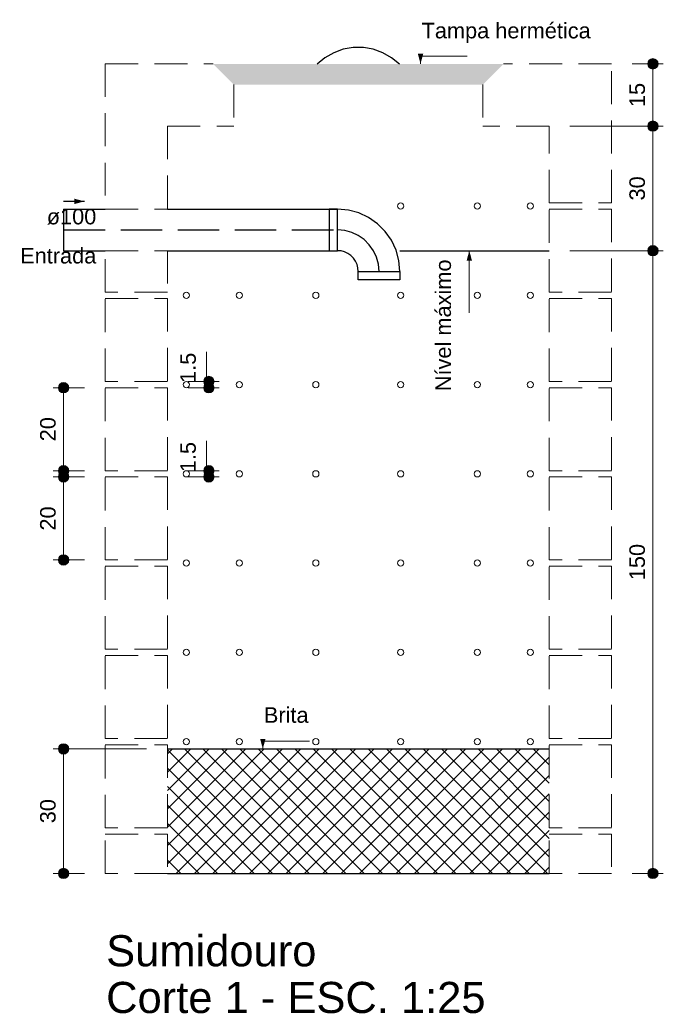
# Model space of a CAD drawing. Header units: millimetres. Extents: x -0.82 to 5.38, y -9.06 to 0.43.
import ezdxf

# ---------------------------------------------------------------- set-up
doc = ezdxf.new("R2010")
doc.units = ezdxf.units.MM
doc.header["$MEASUREMENT"] = 0
doc.linetypes.add('HIDDEN2', pattern=[0.47625, 0.3175, -0.15875])
doc.linetypes.add('JIS_02_4.0', pattern=[0.55, 0.4, -0.15])
for name, color, linetype, lineweight in [('DI-Cortes', 1, 'JIS_02_4.0', 30), ('DI-Cotas', 9, 'Continuous', 5), ('DI-Detalhes', 1, 'Continuous', 30), ('DI-Eixos', 7, 'HIDDEN2', 5), ('DI-Textos', 7, 'Continuous', 5), ('DI-Títulos', 3, 'Continuous', 5)]:
    doc.layers.add(name, color=color, linetype=linetype, lineweight=lineweight)
doc.styles.add('Arial', font='txt')

msp = doc.modelspace()

# ---------------------------------------------------------------- hatches: boundary and pattern name
at = {"layer": 'DI-Cotas', "linetype": 'Continuous', "lineweight": 5}
for points in [[(3.04, 0), (3.0659, 0.0966), (3.0141, 0.0966)], [(3.51, -1.8), (3.4841, -1.8966), (3.5359, -1.8966)], [(1.52, -6.6), (1.5459, -6.5034), (1.4941, -6.5034)]]:
    msp.add_hatch(color=9, dxfattribs=at).paths.add_polyline_path(points)
at = {"layer": 'DI-Detalhes', "linetype": 'Continuous', "lineweight": 30}
msp.add_hatch(color=1, dxfattribs=at).paths.add_polyline_path([(-0.2, -1.325), (-0.2966, -1.2991), (-0.2966, -1.3509)])
at = {"layer": 'DI-Eixos', "linetype": 'Continuous', "lineweight": 5}
msp.add_hatch(color=256, dxfattribs=at).paths.add_polyline_path([(1.04, 0), (1.24, -0.2), (3.64, -0.2), (3.84, 0)])
h = msp.add_hatch(dxfattribs=at)
h.set_pattern_fill('ANSI37', color=256, style=0)
h.paths.add_polyline_path([(0.6, -6.6), (0.6, -7.8), (4.28, -7.8), (4.28, -6.6)])

# ---------------------------------------------------------------- linework, layer by layer
at = {"layer": 'DI-Cortes', "color": 1, "linetype": 'JIS_02_4.0', "lineweight": 30}
msp.add_line((-0.4, -1.6), (2.24, -1.6), dxfattribs=at)
at = {"layer": 'DI-Cortes'}
msp.add_lwpolyline([(2.64, -2), (2.6339, -1.9305), (2.6159, -1.8632), (2.5864, -1.8), (2.5464, -1.7429), (2.4971, -1.6936), (2.44, -1.6536), (2.3768, -1.6241), (2.3095, -1.6061), (2.24, -1.6)], dxfattribs=at)
at = {"layer": 'DI-Cotas', "color": 9, "linetype": 'Continuous', "lineweight": 5}
for p, q in [((3.04, 0.075), (3.49, 0.075)), ((5.08, 0), (5.38, 0)), ((5.28, -0.6), (5.28, 0)), ((4.48, -0.6), (5.38, -0.6)), ((4.48, -0.6), (5.38, -0.6)), ((5.28, -1.8), (5.28, -0.6)), ((4.48, -1.8), (5.38, -1.8)), ((4.48, -1.8), (5.38, -1.8)), ((5.28, -7.8), (5.28, -1.8)), ((0.9755, -3.0845), (0.9755, -2.7731)), ((-0.2, -3.12), (-0.5, -3.12)), ((-0.4, -3.92), (-0.4, -3.12)), ((0.8, -3.06), (1.1, -3.06)), ((0.8, -3.12), (1.1, -3.12)), ((0.9755, -3.0845), (1, -3.09)), ((1, -3.12), (1, -3.06)), ((0.9755, -3.9445), (0.9755, -3.6331)), ((-0.2, -3.92), (-0.5, -3.92)), ((-0.2, -3.98), (-0.5, -3.98)), ((-0.4, -4.78), (-0.4, -3.98)), ((0.8, -3.92), (1.1, -3.92)), ((0.8, -3.98), (1.1, -3.98)), ((0.9755, -3.9445), (1, -3.95)), ((1, -3.98), (1, -3.92)), ((-0.2, -4.78), (-0.5, -4.78)), ((1.52, -6.525), (1.97, -6.525)), ((0.4, -6.6), (-0.5, -6.6)), ((-0.4, -7.8), (-0.4, -6.6)), ((-0.2, -7.8), (-0.5, -7.8)), ((5.08, -7.8), (5.38, -7.8))]:
    msp.add_line(p, q, dxfattribs=at)
for points in [[(3.04, 0), (3.04, 0.075)], [(3.51, -1.8), (3.51, -2.4)], [(1.52, -6.6), (1.52, -6.525)]]:
    msp.add_lwpolyline(points, dxfattribs=at)
at = {"layer": 'DI-Cotas', "color": 9, "linetype": 'Continuous', "lineweight": 5, "const_width": 0.05}
for points in [[(5.305, 0, 1), (5.255, 0, 1)], [(5.305, -0.6, 1), (5.255, -0.6, 1)], [(5.305, -0.6, 1), (5.255, -0.6, 1)], [(5.305, -1.8, 1), (5.255, -1.8, 1)], [(5.305, -1.8, 1), (5.255, -1.8, 1)], [(1.025, -3.06, 1), (0.975, -3.06, 1)], [(-0.375, -3.12, 1), (-0.425, -3.12, 1)], [(1.025, -3.12, 1), (0.975, -3.12, 1)], [(-0.375, -3.92, 1), (-0.425, -3.92, 1)], [(1.025, -3.92, 1), (0.975, -3.92, 1)], [(-0.375, -3.98, 1), (-0.425, -3.98, 1)], [(1.025, -3.98, 1), (0.975, -3.98, 1)], [(-0.375, -4.78, 1), (-0.425, -4.78, 1)], [(-0.375, -6.6, 1), (-0.425, -6.6, 1)], [(-0.375, -7.8, 1), (-0.425, -7.8, 1)], [(5.305, -7.8, 1), (5.255, -7.8, 1)]]:
    msp.add_lwpolyline(points, format="xyb", close=True, dxfattribs=at)
at = {"layer": 'DI-Cotas', "color": 9, "linetype": 'Continuous', "lineweight": 5}
for centre in [(5.28, 0), (5.28, -0.6), (5.28, -0.6), (5.28, -1.8), (5.28, -1.8), (1, -3.06), (-0.4, -3.12), (1, -3.12), (-0.4, -3.92), (1, -3.92), (-0.4, -3.98), (1, -3.98), (-0.4, -4.78), (-0.4, -6.6), (-0.4, -7.8), (5.28, -7.8)]:
    msp.add_circle(centre, 0.05, dxfattribs=at)
at = {"layer": 'DI-Detalhes', "color": 1, "linetype": 'Continuous', "lineweight": 30}
for p, q in [((-0.4, -1.4), (-0.4, -1.8)), ((-0.4, -1.4), (0, -1.4)), ((0.6, -1.4), (2.24, -1.4)), ((-0.4, -1.8), (0, -1.8)), ((0.6, -1.8), (2.24, -1.8)), ((2.84, -1.8), (4.28, -1.8)), ((0.6, -6.6), (4.28, -6.6)), ((0.6, -7.8), (4.28, -7.8))]:
    msp.add_line(p, q, dxfattribs=at)
at = {"layer": 'DI-Detalhes'}
for points in [[(2.836, -0.004), (2.7612, 0.0587), (2.6767, 0.1075), (2.5849, 0.1409), (2.4888, 0.1579), (2.3912, 0.1579), (2.2951, 0.1409), (2.2033, 0.1075), (2.1188, 0.0587), (2.044, -0.004)], [(2.16, -1.8), (2.24, -1.8), (2.24, -1.4), (2.16, -1.4), (2.16, -1.8)], [(2.84, -2), (2.8309, -1.8958), (2.8038, -1.7948), (2.7596, -1.7), (2.6996, -1.6143), (2.6257, -1.5404), (2.54, -1.4804), (2.4452, -1.4362), (2.3442, -1.4091), (2.24, -1.4)], [(2.44, -2), (2.437, -1.9653), (2.4279, -1.9316), (2.4132, -1.9), (2.3932, -1.8714), (2.3686, -1.8468), (2.34, -1.8268), (2.3084, -1.8121), (2.2747, -1.803), (2.24, -1.8)], [(2.44, -2), (2.84, -2), (2.84, -2.08), (2.44, -2.08), (2.44, -2)]]:
    msp.add_lwpolyline(points, dxfattribs=at)
at = {"layer": 'DI-Detalhes', "color": 1, "linetype": 'Continuous', "lineweight": 30}
msp.add_lwpolyline([(-0.2, -1.325), (-0.4, -1.325)], dxfattribs=at)
at = {"layer": 'DI-Eixos', "color": 7, "linetype": 'HIDDEN2', "lineweight": 5}
for p, q in [((0, 0), (0, -1.4)), ((0, 0), (1.04, 0)), ((4.88, 0), (3.84, 0)), ((4.88, -1.34), (4.88, 0)), ((1.24, -0.2), (1.24, -0.6)), ((3.64, -0.2), (3.64, -0.6)), ((0.6, -0.6), (0.6, -1.4)), ((0.6, -0.6), (1.24, -0.6)), ((4.28, -0.6), (3.64, -0.6)), ((4.28, -1.34), (4.28, -0.6)), ((0, -1.4), (0.6, -1.4)), ((4.28, -1.34), (4.88, -1.34))]:
    msp.add_line(p, q, dxfattribs=at)
at = {"layer": 'DI-Eixos'}
for points in [[(4.28, -1.4), (4.88, -1.4), (4.88, -2.2), (4.28, -2.2), (4.28, -1.4)], [(0, -1.8), (0.6, -1.8), (0.6, -2.2), (0, -2.2), (0, -1.8)], [(0, -2.26), (0.6, -2.26), (0.6, -3.06), (0, -3.06), (0, -2.26)], [(4.28, -2.26), (4.88, -2.26), (4.88, -3.06), (4.28, -3.06), (4.28, -2.26)], [(0, -3.12), (0.6, -3.12), (0.6, -3.92), (0, -3.92), (0, -3.12)], [(4.28, -3.12), (4.88, -3.12), (4.88, -3.92), (4.28, -3.92), (4.28, -3.12)], [(0, -3.98), (0.6, -3.98), (0.6, -4.78), (0, -4.78), (0, -3.98)], [(4.28, -3.98), (4.88, -3.98), (4.88, -4.78), (4.28, -4.78), (4.28, -3.98)], [(0, -4.84), (0.6, -4.84), (0.6, -5.64), (0, -5.64), (0, -4.84)], [(4.28, -4.84), (4.88, -4.84), (4.88, -5.64), (4.28, -5.64), (4.28, -4.84)], [(0, -5.7), (0.6, -5.7), (0.6, -6.5), (0, -6.5), (0, -5.7)], [(4.28, -5.7), (4.88, -5.7), (4.88, -6.5), (4.28, -6.5), (4.28, -5.7)], [(0, -6.56), (0.6, -6.56), (0.6, -7.36), (0, -7.36), (0, -6.56)], [(4.28, -6.56), (4.88, -6.56), (4.88, -7.36), (4.28, -7.36), (4.28, -6.56)], [(0, -7.42), (0.6, -7.42), (0.6, -7.8), (0, -7.8), (0, -7.42)], [(4.28, -7.42), (4.88, -7.42), (4.88, -7.8), (4.28, -7.8), (4.28, -7.42)]]:
    msp.add_lwpolyline(points, dxfattribs=at)
at = {"layer": 'DI-Textos', "color": 7, "linetype": 'Continuous', "lineweight": 5}
for centre in [(2.8494, -1.37), (3.5872, -1.37), (4.0978, -1.37), (0.7822, -2.23), (1.2928, -2.23), (2.0306, -2.23), (2.8494, -2.23), (3.5872, -2.23), (4.0978, -2.23), (0.7822, -3.09), (1.2928, -3.09), (2.0306, -3.09), (2.8494, -3.09), (3.5872, -3.09), (4.0978, -3.09), (0.7822, -3.95), (1.2928, -3.95), (2.0306, -3.95), (2.8494, -3.95), (3.5872, -3.95), (4.0978, -3.95), (0.7822, -4.81), (1.2928, -4.81), (2.0306, -4.81), (2.8494, -4.81), (3.5872, -4.81), (4.0978, -4.81), (0.7822, -5.67), (1.2928, -5.67), (2.0306, -5.67), (2.8494, -5.67), (3.5872, -5.67), (4.0978, -5.67), (0.7822, -6.53), (1.2928, -6.53), (2.0306, -6.53), (2.8494, -6.53), (3.5872, -6.53), (4.0978, -6.53)]:
    msp.add_circle(centre, 0.03, dxfattribs=at)

# ---------------------------------------------------------------- texts
at = {"layer": 'DI-Cotas', "color": 9, "char_height": 0.15, "rotation": 90.00021, "line_spacing_factor": 0.6, "style": 'Arial'}
for s, insert, width, attachment_point in [('15', (5.205, -0.3), 0.467168, 8), ('30', (5.205, -1.2), 0.467168, 8), ('1.5', (0.876, -3.0745), 0.583857, 7), ('20', (-0.475, -3.52), 0.467168, 8), ('1.5', (0.876, -3.9345), 0.583857, 7), ('20', (-0.475, -4.38), 0.467168, 8), ('150', (5.205, -4.8), 0.700752, 8), ('30', (-0.475, -7.2), 0.467168, 8)]:
    msp.add_mtext(s, dxfattribs=dict(at, insert=insert, width=width, attachment_point=attachment_point))
at = {"layer": 'DI-Detalhes', "color": 1, "char_height": 0.15, "line_spacing_factor": 0.6, "style": 'Arial'}
for s, insert, width, attachment_point in [('Tampa hermética', (3.05, 0.2), 3.26792, 7), ('ø100', (-0.085, -1.5505), 0.957305, 9), ('Entrada', (-0.085, -1.9255), 1.471025, 9), ('Brita', (1.53, -6.3505), 0.863584, 7)]:
    msp.add_mtext(s, dxfattribs=dict(at, insert=insert, width=width, attachment_point=attachment_point))
at = {"layer": 'DI-Detalhes', "color": 1, "insert": (3.3355, -1.885), "char_height": 0.15, "width": 2.543789, "attachment_point": 9, "rotation": 90.00021, "line_spacing_factor": 0.6, "style": 'Arial'}
msp.add_mtext('Nível máximo', dxfattribs=at)
at = {"layer": 'DI-Títulos', "color": 3, "char_height": 0.3, "attachment_point": 7, "line_spacing_factor": 0.6, "style": 'Arial'}
for s, insert, width in [('Sumidouro', (0.01, -8.699), 4.062188), ('Corte 1 - ESC. 1:25', (0.01, -9.149), 7.329902)]:
    msp.add_mtext(s, dxfattribs=dict(at, insert=insert, width=width))

doc.saveas('drawing.dxf')
